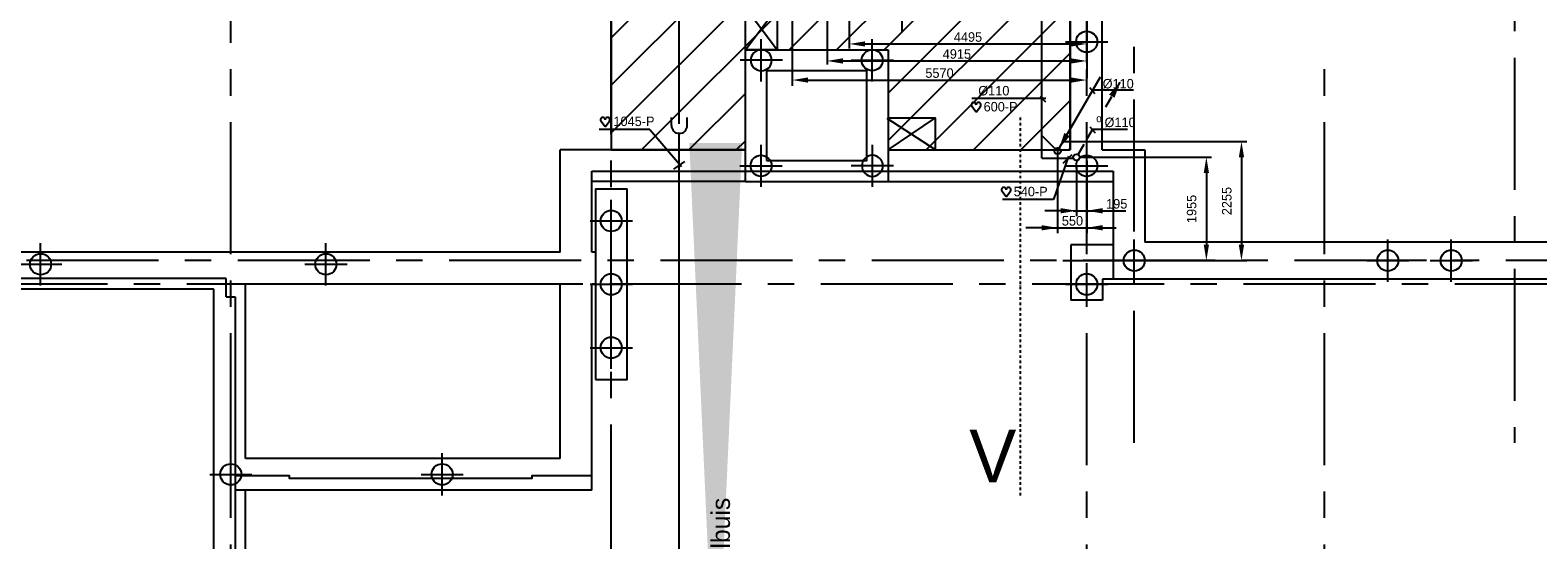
# Model space of a CAD drawing. Extents: x -34830 to 349597, y -3304 to 731056.
# Tile 5 of 48: x -5910 to 22627, y 36595 to 46251. Entities that reach past the tile are written whole.
import ezdxf
from ezdxf.enums import TextEntityAlignment as Align

# ---------------------------------------------------------------- set-up
doc = ezdxf.new("R2010")
doc.units = 0
doc.header["$LTSCALE"] = 100
for name, pattern in [('2322121', [2000, 1000, 1000]), ('CENTER2', [11.25, 7.5, -1.25, 1.25, -1.25]), ('CENTER4', [5, 3.125, -0.625, 0.625, -0.625]), ('CENTERX2', [40, 25, -5, 5, -5]), ('DASHDOT', [1, 0.5, -0.25, 0, -0.25])]:
    doc.linetypes.add(name, pattern=pattern)
doc.layers.get('0').update_dxf_attribs({"linetype": 'CONTINUOUS'})
doc.layers.get('DEFPOINTS').update_dxf_attribs({"linetype": 'CONTINUOUS'})
for name, color, linetype in [('15', 6, 'CONTINUOUS'), ('21', 11, 'CONTINUOUS'), ('BOUW', 8, 'CONTINUOUS'), ('PAAL_CONT', 1, 'CONTINUOUS'), ('PAAL_HART', 7, 'CONTINUOUS'), ('PAAL_TEKST', 2, 'CONTINUOUS'), ('STRAMIEN', 1, 'CENTER2'), ('WL5233--', 4, 'CONTINUOUS'), ('WL524---', 4, 'CONTINUOUS'), ('WL5502--', 4, 'CONTINUOUS'), ('WL570---_HARTLIJN', 7, 'CONTINUOUS'), ('WM521---', 1, 'CONTINUOUS')]:
    doc.layers.add(name, color=color, linetype=linetype)
doc.styles.add('5MM', font='STRUCT01.shx', dxfattribs={"height": 1000})
doc.styles.add('BURO-018', font='BUROFONT.shx', dxfattribs={"height": 180})
doc.styles.add('VAR', font='STRUCT01.shx')
doc.dimstyles.new('CEES', dxfattribs={"dimscale": 100, "dimtxt": 3, "dimasz": 3, "dimexe": 1, "dimexo": 1, "dimgap": 1.5, "dimtad": 0, "dimdec": 0, "dimzin": 0, "dimtxsty": 'BURO-018', "dimcen": -3, "dimdle": 1.25, "dimclrd": 1, "dimclre": 1, "dimclrt": 1, "dimazin": 3, "dimtfac": 0.75, "dimtdec": 0, "dimtofl": 0, "dimtmove": 0, "dimatfit": 3, "dimtvp": 1.5, "dimtolj": 1, "dimtzin": 0})

# ---------------------------------------------------------------- blocks, each defined once
blk = doc.blocks.new('K-PAAL8')
at = {"layer": 'PAAL_CONT'}
blk.add_circle((0, 0), 0.5, dxfattribs=at)
at = {"layer": 'PAAL_HART'}
for p, q in [((0, -1), (0, 1)), ((-1, 0), (1, 0))]:
    blk.add_line(p, q, dxfattribs=at)
at = {"layer": 'PAAL_TEKST', "style": 'VAR', "flags": 1}
for tag, p in [('AFHAKHOOGTE', (0.402, 0.516)), ('INHEINIVO', (0.402, 0.201)), ('LENGTE', (0.402, -0.114)), ('NUMMER', (0.402, -0.429))]:
    blk.add_attdef(tag, p, '', height=0.2, dxfattribs=at)
blk = doc.blocks.new('LDV1123')
at = {"color": 0, "linetype": 'CONTINUOUS'}
for p, q in [((5.44, 9.42), (4.5, 7.79)), ((6.75, 11.69), (5.81, 10.07)), ((1.56, 2.71), (2.5, 4.33)), ((0.25, 0.43), (1.19, 2.06))]:
    blk.add_line(p, q, dxfattribs=at)
blk.add_lwpolyline([(6.75, 11.69, 0, 1, 0), (5.5, 9.53, 1, 1, 0)], format="xyseb", dxfattribs=at)
blk.add_circle((0, 0), 0.5, dxfattribs=at)
at = {"color": 0, "linetype": 'CONTINUOUS', "style": 'BURO-018'}
blk.add_attdef('LD_TEXT1', text='', height=1.8, dxfattribs=at).set_placement((3.5, 6.06), align=Align.MIDDLE)
blk = doc.blocks.new('LDV3121')
at = {"color": 0, "linetype": 'CONTINUOUS'}
blk.add_line((0.25, 0.43), (6.75, 11.69), dxfattribs=at)
blk.add_lwpolyline([(0.25, 0.43, 0, 1, 0), (1.5, 2.6, 1, 1, 0)], format="xyseb", dxfattribs=at)
blk.add_circle((0, 0), 0.5, dxfattribs=at)
blk = doc.blocks.new('HART')
at = {"color": 1}
for q in [(-40, 52), (40, 52)]:
    blk.add_line((0, 0), q, dxfattribs=at)
for centre, start, end in [((-22, 66), 0, 217.1867), ((22, 66), 322.8133, 180)]:
    blk.add_arc(centre, 22.1, start, end, dxfattribs=at)
blk = doc.blocks.new('LDS')
at = {"color": 0, "linetype": 'CONTINUOUS'}
for p, q in [((0, 1), (1, 1)), ((0, -1), (1, -1))]:
    blk.add_line(p, q, dxfattribs=at)
blk.add_arc((0, 0), 1, 90, 270, dxfattribs=at)
blk = doc.blocks.new('*D65')
at = {"layer": 'DEFPOINTS', "color": 0}
for p in [(13536, 44141), (13536, 41886), (17017, 41886)]:
    blk.add_point(p, dxfattribs=at)
at = {"layer": 'WM521---', "color": 1}
for p, q in [((13636, 44141), (17117, 44141)), ((17017, 43841), (17017, 42186)), ((13636, 41886), (17117, 41886))]:
    blk.add_line(p, q, dxfattribs=at)
for points in [[(16967, 43841), (17067, 43841), (17017, 44141)], [(16967, 42186), (17067, 42186), (17017, 41886)]]:
    blk.add_solid(points, dxfattribs=at)
at = {"layer": 'WM521---', "color": 1, "insert": (16740, 43013), "char_height": 180, "attachment_point": 5, "rotation": 90, "style": 'BURO-018'}
blk.add_mtext('\\A1;2255', dxfattribs=at)
blk = doc.blocks.new('*D66')
at = {"layer": 'DEFPOINTS', "color": 0}
for p in [(13895, 43842), (13895, 41886), (16353, 41886)]:
    blk.add_point(p, dxfattribs=at)
at = {"layer": 'WM521---', "color": 1}
for p, q in [((13995, 43842), (16453, 43842)), ((16353, 43542), (16353, 42186)), ((13995, 41886), (16453, 41886))]:
    blk.add_line(p, q, dxfattribs=at)
for points in [[(16303, 43542), (16403, 43542), (16353, 43842)], [(16303, 42186), (16403, 42186), (16353, 41886)]]:
    blk.add_solid(points, dxfattribs=at)
at = {"layer": 'WM521---', "color": 1, "insert": (16075, 42864), "char_height": 180, "attachment_point": 5, "rotation": 90, "style": 'BURO-018'}
blk.add_mtext('\\A1;1955', dxfattribs=at)

msp = doc.modelspace()

# ---------------------------------------------------------------- linework, layer by layer
at = {"color": 1, "linetype": 'BYBLOCK'}
for p, q in [((10589.3, 48862), (10589.3, 46204.5)), ((9593.8, 48403.4), (9593.8, 45901.8)), ((14088.1, 48403.4), (14088.1, 46026)), ((8516, 48087.3), (8516, 45198.7)), ((9173, 48152.2), (9173, 45599.1)), ((14088.1, 48152.2), (14088.1, 45703.7)), ((14088.1, 48087.3), (14088.1, 45342.4)), ((9893.8, 45989.3), (13788.1, 45989.3)), ((9473, 45667), (13788.1, 45667)), ((8816, 45305.7), (13788.1, 45305.7)), ((13536.1, 44008.1), (13536.1, 42406.7)), ((14088.1, 43777.1), (14088.1, 42406.7)), ((13895.4, 43656.6), (13895.4, 42729)), ((13595.4, 42829), (13295.4, 42829)), ((13832.1, 42829), (14828.6, 42829)), ((14088.1, 42758.3), (14088.1, 42729)), ((13236.1, 42506.7), (12936.1, 42506.7)), ((13421.8, 42506.7), (14642.9, 42506.7))]:
    msp.add_line(p, q, dxfattribs=at)
for points in [[(9893.8, 46039.3), (9893.8, 45939.3), (9593.8, 45989.3)], [(13788.1, 46039.3), (13788.1, 45939.3), (14088.1, 45989.3)], [(9473, 45717), (9473, 45617), (9173, 45667)], [(13788.1, 45717), (13788.1, 45617), (14088.1, 45667)], [(8816, 45355.7), (8816, 45255.7), (8516, 45305.7)], [(13788.1, 45355.7), (13788.1, 45255.7), (14088.1, 45305.7)], [(13595.4, 42879), (13595.4, 42779), (13895.4, 42829)], [(14388.1, 42879), (14388.1, 42779), (14088.1, 42829)], [(13236.1, 42556.7), (13236.1, 42456.7), (13536.1, 42506.7)], [(14388.1, 42556.7), (14388.1, 42456.7), (14088.1, 42506.7)]]:
    msp.add_solid(points, dxfattribs=at)
at = {"layer": '15', "color": 8}
for points in [[(47228.1, 48335.6), (47228.1, 42233.6), (15188.1, 42233.6)], [(47928.1, 42135.5), (47928.1, 41533.6), (14388.1, 41533.6)]]:
    msp.add_lwpolyline(points, dxfattribs=at)
msp.add_lwpolyline([(7066.4, 33073.1, 5, 5, 0), (7066.4, 44115.3, 1000, 1000, 0)], format="xyseb", close=True, dxfattribs=at)
at = {"layer": '21', "linetype": 'DASHDOT'}
msp.add_line((12833.7, 37437.6), (12833.7, 44642), dxfattribs=at)
at = {"layer": 'BOUW', "linetype": 'CONTINUOUS'}
for p, q in [((5088.1, 46103.6), (11765.1, 52780.6)), ((5088.1, 45205.6), (12663.2, 52780.6)), ((5088.1, 44307.6), (13561.2, 52780.6)), ((13778.1, 43980.6), (13778.1, 52780.6)), ((5659.2, 43980.6), (13778.1, 52099.5)), ((8457.2, 45880.6), (13778.1, 51201.5)), ((5088.1, 50435.6), (5088.1, 43980.6)), ((9355.3, 45880.6), (13778.1, 50303.5)), ((10253.3, 45880.6), (13778.1, 49405.5)), ((7628.1, 43380.6), (7628.1, 48335.6)), ((10328.1, 45057.4), (13778.1, 48507.4)), ((14378.1, 43980.6), (14378.1, 48335.6)), ((10328.1, 44159.4), (13778.1, 47609.4)), ((7628.1, 45880.6), (8228.1, 46680.6)), ((7628.1, 46680.6), (8228.1, 45880.6)), ((11047.4, 43980.6), (13778.1, 46711.4)), ((8228.1, 45880.6), (7628.1, 45880.6)), ((7628.1, 43980.6), (7628.1, 45880.6)), ((7628.1, 45880.6), (10328.1, 45880.6)), ((8228.1, 45880.6), (10328.1, 45880.6)), ((10328.1, 45880.6), (10328.1, 43380.6)), ((10328.1, 45880.6), (10328.1, 43980.6)), ((11945.4, 43980.6), (13778.1, 45813.4)), ((6557.2, 43980.6), (7628.1, 45051.5)), ((12843.4, 43980.6), (13778.1, 44915.3)), ((11225, 43980.9), (10314.3, 44576.4)), ((10328.1, 43980.6), (11225, 44587.6)), ((7628.1, 43980.6), (4121.1, 43980.6)), ((4121.1, 42045.6), (4121.1, 43980.6)), ((5088.1, 43980.6), (6888.1, 43980.6)), ((6888.1, 43980.6), (6888.1, 43980.6)), ((6888.1, 43980.6), (7628.1, 43980.6)), ((7455.3, 43980.6), (7628.1, 44153.5)), ((10328.1, 43980.6), (13778.1, 43980.6)), ((10628.1, 43980.6), (13778.1, 43980.6)), ((13741.5, 43980.6), (13778.1, 44017.3)), ((14378.1, 43980.6), (15188.1, 43980.6)), ((15188.1, 43980.6), (15188.1, 42233.6)), ((4721.1, 43580.6), (14588.1, 43580.6)), ((4721.1, 42045.6), (4721.1, 43580.6)), ((7628.1, 43380.6), (4721.1, 43380.6)), ((7628.1, 43380.6), (14588.1, 43380.6)), ((14588.1, 43580.6), (14588.1, 41533.6)), ((4121.1, 42045.6), (-27151.9, 42045.6)), ((4788.1, 42045.6), (4788.1, 41445.6)), ((13788.1, 42185.6), (13788.1, 41135.6)), ((14588.1, 42185.6), (13788.1, 42185.6)), ((-2201.9, 41545.7), (-27651.9, 41545.7)), ((-2201.9, 41198.6), (-2201.9, 41545.7)), ((-1831.9, 38135.6), (-1831.9, 41445.6)), ((-1831.9, 41445.6), (4121.1, 41445.6)), ((4121.1, 38135.6), (4121.1, 41445.6)), ((4721.1, 37535.6), (4721.1, 41445.6)), ((14388.1, 41533.6), (14388.1, 41135.6)), ((-2431.9, 41345.6), (-27851.9, 41345.6)), ((-2431.9, 8715.6), (-2431.9, 41345.6)), ((-2201.9, 41198.6), (-2031.9, 41198.6)), ((-2031.9, 41198.6), (-2031.9, 37762.6)), ((14388.1, 41135.6), (13788.1, 41135.6)), ((4121.1, 38135.6), (-1831.9, 38135.6)), ((-2031.9, 37762.6), (-2031.9, 34460.6)), ((-1831.9, 37535.6), (-2031.9, 37535.6)), ((4721.1, 37535.6), (-1831.9, 37535.6)), ((-1831.9, 34535.6), (-1831.9, 37535.6))]:
    msp.add_line(p, q, dxfattribs=at)
for points in [[(8228.1, 52780.6), (8228.1, 45880.6)], [(8228.1, 52780.6), (13778.1, 52780.6), (13778.1, 43980.6)], [(4788.1, 39635.6), (5388.1, 39635.6), (5388.1, 43235.6), (4788.1, 43235.6), (4788.1, 42045.6), (4721.1, 42045.6)], [(4721.1, 41445.6), (4788.1, 41445.6), (4788.1, 39635.6)], [(-2031.9, 37812.6), (-1007.9, 37812.6), (-1007.9, 37760.6), (3595.1, 37760.6), (3595.1, 37812.6), (4721.1, 37812.6)]]:
    msp.add_lwpolyline(points, dxfattribs=at)
for points in [[(8028.1, 43780.6), (9928.1, 43780.6), (9928.1, 45480.6), (8028.1, 45480.6)], [(11228.1, 43980.6), (11228.1, 44580.6), (10328.1, 44580.6), (10328.1, 43980.6)]]:
    msp.add_lwpolyline(points, close=True, dxfattribs=at)
at = {"layer": 'DEFPOINTS', "color": 0, "linetype": 'BYBLOCK'}
for p in [(14088.1, 45989.3), (14088.1, 45667), (14088.1, 45305.7), (13536.1, 44108.1), (13895.4, 43756.6), (14088.1, 43877.1), (14088.1, 42858.3), (14088.1, 42829), (14088.1, 42506.7)]:
    msp.add_point(p, dxfattribs=at)
at = {"layer": 'STRAMIEN', "linetype": 'CENTERX2'}
for points in [[(-2111.9, 6009), (-2111.9, 77728.5)], [(5088.1, 8279), (5088.1, 77728.5)], [(22188.1, 77728.5), (22188.1, 38435.6)], [(14088.1, 6009), (14088.1, 77028.3)], [(14988.1, 38435.6), (14988.1, 49302.2)], [(18588.1, 6009), (18588.1, 45639)], [(112518.2, 41885.6), (-28818.7, 41885.6), (-28665.9, 41830.3)], [(63553.4, 41435.6), (-28370.3, 41435.6), (-28665.9, 40435.6)]]:
    msp.add_lwpolyline(points, dxfattribs=at)
at = {"layer": 'WL524---', "color": 4, "linetype": '2322121'}
for p, q in [((6373.1, 44478.3), (6373.1, 55404.6)), ((13241.5, 43828.1), (13241.5, 48075.9)), ((6373.1, 31736.4), (6373.1, 44314.9)), ((13490, 44003.5), (13241.5, 44252.1)), ((13241.5, 43828.1), (13844.4, 43828.1))]:
    msp.add_line(p, q, dxfattribs=at)
at = {"layer": 'WL5502--', "color": 1}
for p, q in [((13313.1, 44957.6), (11915.3, 44957.6)), ((13743.3, 43866.6), (13457.4, 43043.6)), ((13643.7, 43730.8), (13815.8, 43893.8)), ((13457.4, 43043.6), (12496.9, 43043.6))]:
    msp.add_line(p, q, dxfattribs=at)
at = {"layer": 'WL570---_HARTLIJN', "color": 1, "linetype": 'CONTINUOUS'}
for p, q in [((14144.6, 45163.8), (14243.8, 45052.2)), ((14975.3, 45114.2), (14181.8, 45114.2)), ((13209.8, 45001.8), (13309, 44890.3)), ((14150, 44418.3), (14249.2, 44306.8)), ((14861.3, 44365.8), (14187.2, 44368.7))]:
    msp.add_line(p, q, dxfattribs=at)
at = {"layer": 'WM521---'}
for p, q in [((5822.4, 44366.8), (4858.2, 44369.1)), ((5822.4, 44366.8), (6418.5, 43667.8)), ((6274.4, 43617.9), (6480.3, 43765))]:
    msp.add_line(p, q, dxfattribs=at)

# ---------------------------------------------------------------- block references
at = {"layer": 'BOUW', "linetype": 'CONTINUOUS', "yscale": 400, "zscale": 400}
for p, xscale in [((14088.1, 46030.6), 400), ((7928.1, 45680.6), -400), ((10028.1, 45680.6), 400), ((7924.7, 43680.6), 400), ((10031.6, 43680.6), -400), ((14088.1, 43680.6), 400), ((14088.1, 43680.6), 400), ((5088.1, 42635.6), 400), ((14988.1, 41885.6), 400), ((19788.1, 41885.6), 400), ((20988.1, 41885.6), 400), ((-5711.9, 41815.6), 400), ((-311.9, 41815.6), 400), ((5088.1, 41435.6), 400), ((14088.1, 41435.6), 400), ((5088.1, 40235.6), 400), ((-2111.9, 37835.6), 400), ((1888.1, 37835.6), 400)]:
    msp.add_blockref('K-PAAL8', p, dxfattribs=dict(at, xscale=xscale))
at = {"layer": 'WL5233--', "color": 2}
ref = msp.add_blockref('LDV1123', (13895.4, 43842.2), dxfattribs=dict(at, xscale=121.5, yscale=121.5, zscale=121.5))
ref.add_attrib('LD_TEXT1', 'o', dxfattribs={"layer": '0', "color": 1, "linetype": 'CONTINUOUS', "height": 145.8, "style": 'BURO-018'}).set_placement((14320.7, 44578.7), align=Align.MIDDLE)
at = {"layer": 'WL524---', "color": 2, "xscale": 120, "yscale": 120, "zscale": 120}
msp.add_blockref('LDV3121', (13536.1, 43960.8), dxfattribs=at)
at = {"layer": 'WL5502--', "color": 2, "xscale": 150, "yscale": 150, "zscale": 150, "rotation": 90}
msp.add_blockref('LDS', (6378, 44445.6), dxfattribs=at)
at = {"layer": 'WM521---', "xscale": 2.052, "yscale": 2.052, "zscale": 2.052}
for p in [(11993.9, 44699), (4974.4, 44417.7), (12563.6, 43091.4)]:
    msp.add_blockref('HART', p, dxfattribs=at)

# ---------------------------------------------------------------- texts
at = {"color": 1, "linetype": 'BYBLOCK', "char_height": 180, "attachment_point": 5, "style": 'BURO-018'}
for s, insert in [('4495', (11841, 46119.6)), ('\\A1;4915', (11630.6, 45797.8)), ('5570', (11302.1, 45436.5)), ('195', (14656.2, 42959.3)), ('550', (13818.5, 42637.5))]:
    msp.add_mtext(s, dxfattribs=dict(at, insert=insert))
at = {"layer": 'BOUW', "linetype": 'CONTINUOUS', "style": '5MM'}
msp.add_text('V', height=1000, dxfattribs=at).set_placement((11864.4, 37681.9))
msp.add_text('Mantelbuis', height=350, rotation=90, dxfattribs=at).set_placement((7335.4, 35129.1))
at = {"layer": 'WL570---_HARTLIJN', "color": 1, "linetype": 'CENTER4', "style": 'BURO-018'}
for p in [(12035.9, 45013.5), (14389.6, 45146.2), (14425.9, 44414.2)]:
    msp.add_text('%%c110', height=180, dxfattribs=at).set_placement(p)
at = {"layer": 'WM521---', "color": 1, "style": 'BURO-018'}
for s, p in [('600-P', (12136.8, 44710.6)), ('1045-P', (5131.1, 44433.7)), ('540-P', (12706.6, 43103))]:
    msp.add_text(s, height=180, dxfattribs=at).set_placement(p)

# ---------------------------------------------------------------- dimensions: what is measured, and where the dimension line sits
at = {"layer": 'WM521---'}
dim = msp.add_linear_dim(base=(17016.9, 41885.6), p1=(13536.1, 44140.8), p2=(13536.1, 41885.6), angle=90, dimstyle='CEES', override={"dimscale": 100}, dxfattribs=at)
dim.commit()
dim.dimension.update_dxf_attribs({"geometry": '*D65', "text_midpoint": (16739.6, 43013.2)})
dim = msp.add_linear_dim(base=(16352.6, 41885.6), p1=(13895.4, 43842.2), p2=(13895.4, 41885.6), angle=90, text='1955', dimstyle='CEES', override={"dimscale": 100}, dxfattribs=at)
dim.commit()
dim.dimension.update_dxf_attribs({"geometry": '*D66', "text_midpoint": (16075.3, 42863.9)})

doc.saveas('drawing.dxf')
